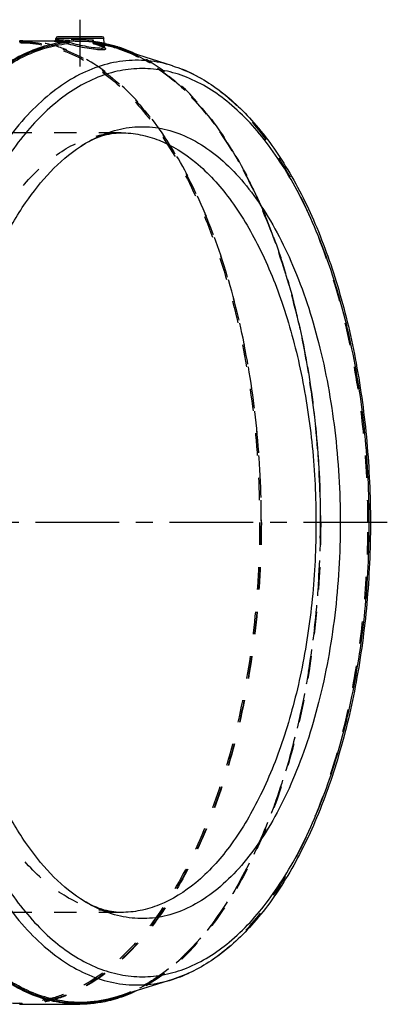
# Model space of a CAD drawing. Header units: millimetres. Extents: x 266 to 734, y 359 to 646.
# Tile 8 of 8: x 627 to 734, y 359 to 646. Entities that reach past the tile are written whole.
import ezdxf

# ---------------------------------------------------------------- set-up
doc = ezdxf.new("R2010")
doc.units = ezdxf.units.MM
doc.header["$LTSCALE"] = 65.185185
doc.linetypes.add('CENTER', pattern=[0.6, 0.375, -0.075, 0.075, -0.075])
doc.linetypes.add('HIDDEN', pattern=[0.2, 0.1, -0.1])
doc.layers.add('KOERPER', color=7, linetype='CONTINUOUS')
doc.layers.add('KONST.EL_MIT_GEO', color=7, linetype='CONTINUOUS')

msp = doc.modelspace()

# ---------------------------------------------------------------- linework, layer by layer
at = {"layer": 'KOERPER', "color": 2, "linetype": 'CENTER'}
for p, q in [((644.47, 646.1), (644.47, 632.47)), ((734.15, 499.4), (265.79, 499.4))]:
    msp.add_line(p, q, dxfattribs=at)
at = {"layer": 'KOERPER', "color": 7, "linetype": 'Continuous'}
for p, q in [((637.43, 640.32), (637.44, 640.63)), ((651.63, 638.06), (651.49, 640.63)), ((627.15, 639.9), (637.14, 639.9)), ((655.65, 360.69), (655.46, 360.63)), ((627.15, 358.9), (644.47, 358.9))]:
    msp.add_line(p, q, dxfattribs=at)
at = {"layer": 'KOERPER', "color": 8, "linetype": 'HIDDEN'}
msp.add_line((637.14, 639.9), (637.94, 639.9), dxfattribs=at)
at = {"layer": 'KOERPER', "color": 7, "linetype": 'Continuous'}
for centre, start, end in [((627.15, 604.84), 90, 90.4665), ((627.15, 393.96), 269.5335, 270)]:
    msp.add_arc(centre, 35.06, start, end, dxfattribs=at)
at = {"layer": 'KOERPER', "color": 8, "linetype": 'HIDDEN'}
for points, knots in [([(697.4, 499.4), (697.4, 508.55), (696.52, 526.59), (692.61, 552.76), (686.26, 576.94), (677.71, 598.23), (667.23, 615.87), (655.15, 629.26), (643.6, 636.59), (634.15, 639.43), (629.46, 639.9), (627.15, 639.9)], [0, 0, 0, 0, 0.161491, 0.318349, 0.466301, 0.60172, 0.722115, 0.82673, 0.917431, 0.959287, 1, 1, 1, 1]), ([(697.4, 499.4), (697.4, 490.25), (696.52, 472.21), (692.61, 446.04), (686.26, 421.86), (677.71, 400.57), (667.23, 382.93), (655.15, 369.54), (643.6, 362.21), (634.15, 359.37), (629.46, 358.9), (627.15, 358.9)], [0, 0, 0, 0, 0.161491, 0.318349, 0.466301, 0.60172, 0.722115, 0.82673, 0.917431, 0.959287, 1, 1, 1, 1]), ([(714.72, 499.4), (714.72, 484), (712.89, 461.21), (706.55, 432.29), (700.2, 412.8), (692.3, 395.63), (680.8, 377.65), (669.33, 366.84), (660.85, 362.78)], [0, 0, 0, 0, 0.30233, 0.445867, 0.580537, 0.704185, 0.815428, 1, 1, 1, 1])]:
    msp.add_open_spline(points, degree=3, knots=knots, dxfattribs=at)
at = {"layer": 'KOERPER', "color": 7, "linetype": 'Continuous'}
for points, knots in [([(644.47, 358.9), (642.16, 358.9), (637.47, 359.37), (628.02, 362.21), (616.47, 369.54), (604.39, 382.93), (593.91, 400.57), (585.36, 421.86), (579, 446.04), (575.1, 472.21), (574.22, 490.25), (574.22, 499.4)], [0, 0, 0, 0, 0.040713, 0.082569, 0.17327, 0.277885, 0.39828, 0.533699, 0.681651, 0.838509, 1, 1, 1, 1]), ([(660.85, 362.78), (660.43, 362.57), (658.73, 361.79), (656.98, 361.12), (655.65, 360.69)], [0, 0, 0, 0, 0.253831, 1, 1, 1, 1]), ([(655.46, 360.63), (654.56, 360.34), (650.98, 359.35), (647.24, 358.9), (644.47, 358.9)], [0, 0, 0, 0, 0.254285, 1, 1, 1, 1])]:
    msp.add_open_spline(points, degree=3, knots=knots, dxfattribs=at)
at = {"layer": 'KONST.EL_MIT_GEO', "color": 7, "linetype": 'Continuous'}
for p, q in [((651.49, 640.63), (637.45, 640.63)), ((651, 641.1), (637.95, 641.1)), ((637.07, 639.88), (637.06, 639.88)), ((637.06, 639.88), (637.06, 639.88)), ((640.61, 639.7), (640.71, 639.7)), ((640.69, 639.7), (640.69, 639.58)), ((641.36, 640.17), (641.34, 639.55)), ((651.59, 638.91), (651.76, 638.87)), ((651.6, 638.65), (651.72, 638.63)), ((651.63, 638.06), (651.63, 638.06)), ((651.64, 637.97), (651.63, 638.06)), ((651.72, 638.63), (651.77, 638.62)), ((651.76, 638.87), (651.92, 638.84)), ((651.77, 638.62), (651.83, 638.6)), ((651.9, 639.11), (651.8, 639.13)), ((655.48, 637.89), (655.56, 637.86)), ((671.48, 632.65), (655.49, 637.66)), ((671.48, 366.15), (655.49, 361.14))]:
    msp.add_line(p, q, dxfattribs=at)
at = {"layer": 'KONST.EL_MIT_GEO', "color": 8, "linetype": 'HIDDEN'}
for p, q in [((637.34, 639.89), (637.43, 639.89)), ((637.43, 639.89), (637.53, 639.9)), ((637.53, 639.9), (637.65, 639.9)), ((637.65, 639.9), (637.77, 639.9)), ((637.77, 639.9), (637.94, 639.9)), ((648.18, 639.76), (648.18, 639.57)), ((648.37, 639.68), (648.25, 639.7)), ((648.25, 639.58), (648.25, 639.7)), ((648.41, 639.55), (648.39, 640.17)), ((648.52, 639.11), (648.56, 639.1)), ((648.56, 639.1), (648.54, 639.1)), ((648.64, 639.65), (648.6, 639.66)), ((671.49, 632.64), (671.48, 632.65)), ((656.49, 613.1), (556.26, 613.1)), ((656.49, 385.7), (556.26, 385.7)), ((671.48, 366.15), (671.49, 366.16)), ((626.89, 359.4), (626.89, 359.4))]:
    msp.add_line(p, q, dxfattribs=at)
for points in [[(637.06, 639.88), (637.07, 639.88), (637.07, 639.88), (637.08, 639.88), (637.1, 639.88), (637.12, 639.88), (637.14, 639.88), (637.17, 639.88), (637.19, 639.89), (637.23, 639.89), (637.26, 639.89), (637.3, 639.89), (637.34, 639.89)], [(648.21, 639.42), (648.22, 639.4), (648.23, 639.37), (648.24, 639.34), (648.26, 639.31), (648.28, 639.28), (648.3, 639.25), (648.32, 639.23), (648.34, 639.21), (648.36, 639.19), (648.38, 639.17), (648.4, 639.16), (648.42, 639.15), (648.45, 639.14), (648.47, 639.13), (648.5, 639.12), (648.52, 639.11)], [(648.53, 639.1), (648.72, 639.04), (649.03, 638.95), (649.32, 638.85), (649.59, 638.76), (649.85, 638.67), (650.1, 638.58), (650.32, 638.5), (650.53, 638.42), (650.73, 638.34), (650.9, 638.27), (651.06, 638.2), (651.2, 638.14), (651.33, 638.08), (651.44, 638.02), (651.53, 637.98), (651.6, 637.93), (651.65, 637.9)]]:
    msp.add_lwpolyline(points, dxfattribs=at)
at = {"layer": 'KONST.EL_MIT_GEO', "color": 7, "linetype": 'Continuous'}
for points in [[(637.27, 639.98), (637.21, 639.94), (637.16, 639.91), (637.12, 639.89), (637.09, 639.88), (637.08, 639.88)], [(637.43, 640.32), (637.43, 640.29), (637.41, 640.2), (637.37, 640.11), (637.32, 640.04), (637.27, 639.98)], [(651.65, 637.9), (651.69, 637.87), (651.7, 637.86), (651.69, 637.87), (651.67, 637.91), (651.64, 637.97)]]:
    msp.add_lwpolyline(points, dxfattribs=at)
for centre, radius, start, end in [((637.94, 640.6), 0.5, 89.9967, 176.9998), ((651, 640.6), 0.5, 3.0002, 90.0033), ((639.64, 676.82), 37.11, 267.3747, 268.5427), ((644.54, 603.77), 35.86, 96.297, 100.3768), ((640.15, 677.64), 37.46, 267.5197, 268.7179), ((640.21, 696.18), 56.48, 268.4711, 268.9218), ((640.45, 709.12), 69.42, 268.9215, 269.3184), ((640.63, 723.5), 83.8, 269.3162, 269.6726), ((644.26, 603.2), 36.72, 78.1471, 78.5098), ((644.2, 601.65), 37.73, 72.5892, 78.3353), ((644, 602.07), 37.87, 72.607, 77.9582), ((643.97, 601.74), 37.94, 72.3425, 77.9049), ((643.64, 600.88), 39.11, 72.1285, 72.6307), ((643.26, 599.5), 40.29, 66.7173, 72.2219), ((643.08, 399.76), 40.78, 287.8151, 293.1451), ((643.7, 397.96), 38.88, 287.2422, 287.7632)]:
    msp.add_arc(centre, radius, start, end, dxfattribs=at)
at = {"layer": 'KONST.EL_MIT_GEO', "color": 8, "linetype": 'HIDDEN'}
for centre, radius, start, end in [((640.7, 735.14), 95.44, 269.6701, 269.9475), ((648.35, 773.75), 134.06, 269.4382, 269.6975), ((648.24, 753.28), 113.58, 269.696, 269.9943), ((644.37, 603.61), 36.02, 78.4503, 83.6954), ((644.48, 604.58), 35.31, 83.2989, 83.6854), ((644.57, 603.41), 35.93, 78.7135, 83.6937), ((634.55, 594.56), 46.69, 71.186, 72.5349), ((644.4, 603.92), 35.99, 78.4969, 83.218), ((646.16, 626.66), 12.54, 67.1391, 67.845)]:
    msp.add_arc(centre, radius, start, end, dxfattribs=at)
for points, knots in [([(557, 499.4), (557, 508.54), (557.87, 526.56), (561.78, 552.69), (568.12, 576.83), (576.66, 598.09), (587.13, 615.7), (599.19, 629.07), (610.73, 636.4), (620.16, 639.23), (627.15, 639.93), (634.13, 639.23), (643.57, 636.4), (655.11, 629.07), (667.17, 615.7), (677.63, 598.09), (686.18, 576.83), (692.52, 552.69), (696.42, 526.56), (697.3, 508.54), (697.3, 499.4)], [0, 0, 0, 0, 0.080745, 0.159175, 0.23315, 0.30086, 0.361057, 0.413365, 0.458716, 0.479644, 0.5, 0.520356, 0.541284, 0.586635, 0.638943, 0.69914, 0.76685, 0.840825, 0.919255, 1, 1, 1, 1]), ([(626.89, 639.4), (629.19, 639.4), (633.86, 638.93), (643.28, 636.1), (654.79, 628.8), (666.83, 615.46), (677.27, 597.88), (685.79, 576.66), (692.12, 552.57), (696.02, 526.5), (696.89, 508.52), (696.89, 499.4)], [0, 0, 0, 0, 0.040713, 0.082569, 0.17327, 0.277885, 0.398281, 0.5337, 0.681651, 0.83851, 1, 1, 1, 1]), ([(637.94, 639.9), (637.85, 639.9), (637.56, 639.9), (637.27, 639.9), (637.07, 639.88)], [0, 0, 0, 0, 0.331885, 1, 1, 1, 1]), ([(638.37, 640.37), (638.24, 640.37), (638.01, 640.37), (637.69, 640.37), (637.55, 640.34), (637.43, 640.35), (637.43, 640.32)], [0, 0, 0, 0, 0.428239, 0.741042, 0.931801, 1, 1, 1, 1]), ([(639.61, 639.88), (639.45, 639.88), (638.9, 639.89), (638.34, 639.9), (637.94, 639.9)], [0, 0, 0, 0, 0.288177, 1, 1, 1, 1]), ([(648.39, 640.17), (646.55, 640.16), (643.21, 640.24), (639.88, 640.37), (638.37, 640.37)], [0, 0, 0, 0, 0.550572, 1, 1, 1, 1]), ([(647.03, 639.7), (646.39, 639.71), (643.92, 639.75), (641.45, 639.84), (639.61, 639.88)], [0, 0, 0, 0, 0.258901, 1, 1, 1, 1]), ([(648.18, 639.76), (648.18, 639.83), (648.25, 639.97), (648.34, 640.1), (648.39, 640.17)], [0, 0, 0, 0, 0.417588, 1, 1, 1, 1]), ([(648.25, 639.58), (648.24, 639.58), (648.22, 639.57), (648.18, 639.57), (648.18, 639.57)], [0, 0, 0, 0, 0.731597, 1, 1, 1, 1]), ([(648.18, 639.57), (648.18, 639.56), (648.22, 639.56), (648.27, 639.55), (648.35, 639.55), (648.41, 639.55)], [0, 0, 0, 0, 0.071199, 0.269759, 1, 1, 1, 1]), ([(648.25, 639.58), (648.23, 639.57), (648.18, 639.53), (648.2, 639.47), (648.21, 639.44)], [0, 0, 0, 0, 0.425779, 1, 1, 1, 1]), ([(648.21, 639.44), (648.24, 639.33), (648.35, 639.2), (648.49, 639.12), (648.52, 639.11)], [0, 0, 0, 0, 0.769687, 1, 1, 1, 1]), ([(648.25, 639.58), (648.25, 639.56), (648.26, 639.5), (648.29, 639.42), (648.33, 639.42)], [0, 0, 0, 0, 0.318063, 1, 1, 1, 1]), ([(648.54, 639.1), (648.51, 639.11), (648.37, 639.22), (648.37, 639.42), (648.41, 639.55)], [0, 0, 0, 0, 0.188661, 1, 1, 1, 1]), ([(651.63, 638.06), (651.63, 638.11), (651.55, 638.21), (651.26, 638.42), (650.64, 638.73), (649.64, 639.13), (648.85, 639.4), (648.41, 639.55)], [0, 0, 0, 0, 0.036991, 0.098545, 0.303553, 0.610113, 1, 1, 1, 1]), ([(648.56, 639.1), (648.54, 639.1), (648.47, 639.11), (648.51, 639.13), (648.51, 639.13)], [0, 0, 0, 0, 0.798793, 1, 1, 1, 1]), ([(650.89, 638.28), (650.8, 638.32), (650.37, 638.49), (649.94, 638.64), (649.6, 638.76)], [0, 0, 0, 0, 0.221157, 1, 1, 1, 1]), ([(651.67, 637.92), (651.62, 637.95), (651.42, 638.06), (651.21, 638.15), (651.04, 638.22)], [0, 0, 0, 0, 0.209955, 1, 1, 1, 1]), ([(655.49, 637.66), (659.73, 636.33), (668.31, 631.89), (679.58, 621.45), (689.7, 607.35), (698.39, 589.99), (705.45, 569.88), (710.65, 547.63), (713.83, 523.89), (714.91, 499.4), (713.83, 474.91), (710.65, 451.17), (705.45, 428.92), (698.39, 408.81), (689.7, 391.45), (679.58, 377.35), (668.31, 366.91), (659.73, 362.47), (655.49, 361.14)], [0, 0, 0, 0, 0.042169, 0.089912, 0.144413, 0.20577, 0.273328, 0.345924, 0.422053, 0.5, 0.577947, 0.654076, 0.726672, 0.79423, 0.855586, 0.910088, 0.957831, 1, 1, 1, 1]), ([(655.49, 637.66), (659.75, 636.32), (668.36, 631.87), (679.66, 621.41), (689.79, 607.3), (698.49, 589.93), (705.54, 569.83), (710.74, 547.58), (713.92, 523.87), (714.63, 507.62), (714.63, 499.4)], [0, 0, 0, 0, 0.084664, 0.180342, 0.289415, 0.412115, 0.547163, 0.692235, 0.844319, 1, 1, 1, 1]), ([(659.19, 636.51), (663.27, 634.75), (671.4, 629.61), (682.01, 618.63), (691.49, 604.33), (699.6, 587.11), (706.16, 567.42), (712.7, 538.1), (715.87, 499.32), (712.68, 460.55), (706.13, 431.24), (699.56, 411.57), (691.43, 394.37), (681.94, 380.09), (671.33, 369.13), (663.2, 364.01), (659.11, 362.26)], [0, 0, 0, 0, 0.043165, 0.091987, 0.147263, 0.208925, 0.27629, 0.348257, 0.500118, 0.651957, 0.723898, 0.79123, 0.852852, 0.908085, 0.956866, 1, 1, 1, 1]), ([(714.72, 499.4), (714.72, 514.79), (712.89, 537.57), (706.56, 566.49), (700.21, 585.97), (692.31, 603.14), (680.82, 621.12), (669.36, 631.93), (660.89, 636.01)], [0, 0, 0, 0, 0.302292, 0.445817, 0.580483, 0.704135, 0.815391, 1, 1, 1, 1]), ([(728.49, 499.4), (728.49, 507.32), (727.8, 522.99), (724.73, 545.85), (719.72, 567.29), (712.92, 586.66), (704.54, 603.39), (694.78, 616.99), (683.89, 627.07), (675.6, 631.36), (671.49, 632.64)], [0, 0, 0, 0, 0.15574, 0.307846, 0.452914, 0.587941, 0.710623, 0.819682, 0.915349, 1, 1, 1, 1]), ([(599.64, 499.4), (599.64, 506.8), (600.34, 521.41), (603.51, 542.59), (608.65, 562.15), (615.57, 579.38), (624.05, 593.65), (633.82, 604.49), (643.18, 610.42), (650.82, 612.72), (654.62, 613.1), (656.49, 613.1)], [0, 0, 0, 0, 0.161491, 0.318349, 0.466301, 0.60172, 0.722115, 0.82673, 0.917431, 0.959287, 1, 1, 1, 1]), ([(697.3, 499.4), (697.3, 490.26), (696.42, 472.24), (692.52, 446.11), (686.18, 421.97), (677.63, 400.71), (667.17, 383.1), (655.11, 369.73), (643.57, 362.4), (634.13, 359.57), (627.15, 358.87), (620.16, 359.57), (610.73, 362.4), (599.19, 369.73), (587.13, 383.1), (576.66, 400.71), (568.12, 421.97), (561.78, 446.11), (557.87, 472.24), (557, 490.26), (557, 499.4)], [0, 0, 0, 0, 0.080745, 0.159175, 0.23315, 0.30086, 0.361057, 0.413365, 0.458716, 0.479644, 0.5, 0.520356, 0.541284, 0.586635, 0.638943, 0.69914, 0.76685, 0.840825, 0.919255, 1, 1, 1, 1]), ([(656.49, 385.7), (654.62, 385.7), (650.82, 386.08), (643.18, 388.38), (633.82, 394.31), (624.05, 405.15), (615.57, 419.42), (608.65, 436.65), (603.51, 456.21), (600.34, 477.39), (599.64, 492), (599.64, 499.4)], [0, 0, 0, 0, 0.040713, 0.082569, 0.17327, 0.277885, 0.39828, 0.533699, 0.681651, 0.838509, 1, 1, 1, 1]), ([(696.89, 499.4), (696.89, 490.28), (696.02, 472.3), (692.12, 446.23), (685.79, 422.14), (677.27, 400.93), (666.83, 383.34), (654.79, 370), (643.28, 362.7), (633.86, 359.87), (629.19, 359.4), (626.89, 359.4)], [0, 0, 0, 0, 0.16149, 0.318349, 0.4663, 0.601719, 0.722114, 0.82673, 0.917431, 0.959287, 1, 1, 1, 1]), ([(714.63, 499.4), (714.63, 491.18), (713.92, 474.94), (710.74, 451.22), (705.54, 428.97), (698.49, 408.87), (689.79, 391.5), (679.66, 377.39), (668.36, 366.93), (659.75, 362.48), (655.49, 361.14)], [0, 0, 0, 0, 0.155673, 0.307753, 0.452826, 0.58788, 0.710584, 0.819659, 0.915339, 1, 1, 1, 1]), ([(671.49, 366.16), (675.6, 367.44), (683.89, 371.73), (694.78, 381.81), (704.54, 395.41), (712.92, 412.14), (719.72, 431.51), (724.73, 452.95), (727.8, 475.81), (728.49, 491.48), (728.49, 499.4)], [0, 0, 0, 0, 0.08465, 0.180316, 0.289374, 0.412056, 0.547083, 0.692152, 0.844258, 1, 1, 1, 1])]:
    msp.add_open_spline(points, degree=3, knots=knots, dxfattribs=at)
at = {"layer": 'KONST.EL_MIT_GEO', "color": 7, "linetype": 'Continuous'}
for points, knots in [([(640.69, 639.7), (638.45, 639.46), (633.92, 638.52), (624.87, 634.88), (613.94, 626.88), (602.54, 613.16), (592.68, 595.55), (584.64, 574.61), (578.69, 551.05), (575.04, 525.69), (574.22, 508.24), (574.22, 499.4)], [0, 0, 0, 0, 0.040663, 0.082956, 0.175266, 0.281479, 0.402777, 0.538166, 0.685198, 0.840463, 1, 1, 1, 1]), ([(637.24, 359.92), (632.8, 360.84), (623.69, 364.61), (611.64, 374.6), (600.83, 388.65), (591.52, 406.28), (583.98, 426.96), (578.43, 450.03), (575.05, 474.73), (573.97, 500.24), (575.2, 525.73), (578.73, 550.35), (584.42, 573.28), (592.09, 593.78), (601.49, 611.19), (612.39, 624.98), (624.52, 634.7), (633.65, 638.24), (638.08, 639.05)], [0, 0, 0, 0, 0.041795, 0.088867, 0.142847, 0.204063, 0.271919, 0.3452, 0.422282, 0.501291, 0.580233, 0.657121, 0.730092, 0.797543, 0.858292, 0.911795, 0.958452, 1, 1, 1, 1]), ([(574.69, 499.4), (574.69, 508.19), (575.51, 525.55), (579.14, 550.79), (585.05, 574.24), (593.04, 595.09), (602.86, 612.64), (614.19, 626.32), (625.07, 634.3), (634.07, 637.94), (638.58, 638.88), (640.81, 639.13)], [0, 0, 0, 0, 0.159427, 0.314634, 0.461651, 0.597058, 0.718395, 0.824659, 0.917021, 0.959327, 1, 1, 1, 1]), ([(637.07, 639.88), (637.03, 639.87), (636.87, 639.86), (637.16, 639.79), (637.42, 639.79), (637.76, 639.76), (637.94, 639.75)], [0, 0, 0, 0, 0.120523, 0.214494, 0.510098, 1, 1, 1, 1]), ([(637.43, 640.32), (637.43, 640.31), (637.49, 640.3), (637.57, 640.28), (637.74, 640.26), (637.87, 640.25), (637.94, 640.25)], [0, 0, 0, 0, 0.069851, 0.258921, 0.5695, 1, 1, 1, 1]), ([(637.94, 640.25), (637.98, 640.25), (638.18, 640.23), (638.37, 640.22), (638.53, 640.21)], [0, 0, 0, 0, 0.216745, 1, 1, 1, 1]), ([(639.31, 640.19), (639.46, 640.19), (640.15, 640.17), (640.83, 640.17), (641.36, 640.17)], [0, 0, 0, 0, 0.223534, 1, 1, 1, 1]), ([(640.69, 639.58), (640.69, 639.56), (640.68, 639.5), (640.65, 639.42), (640.61, 639.42)], [0, 0, 0, 0, 0.319632, 1, 1, 1, 1]), ([(640.81, 639.13), (640.73, 639.15), (640.64, 639.27), (640.61, 639.39), (640.61, 639.42)], [0, 0, 0, 0, 0.731239, 1, 1, 1, 1]), ([(641.34, 639.55), (641.28, 639.55), (641.13, 639.56), (640.91, 639.56), (640.75, 639.58), (640.69, 639.58)], [0, 0, 0, 0, 0.275122, 0.692494, 1, 1, 1, 1]), ([(641.02, 639.1), (641.1, 639.12), (640.98, 639.37), (640.85, 639.49), (640.74, 639.57), (640.69, 639.58)], [0, 0, 0, 0, 0.393819, 0.74242, 1, 1, 1, 1]), ([(641.36, 640.17), (641.26, 640.06), (641.07, 639.88), (640.83, 639.71), (640.71, 639.7)], [0, 0, 0, 0, 0.542268, 1, 1, 1, 1]), ([(641.02, 639.1), (640.97, 639.11), (640.9, 639.13), (640.82, 639.13), (640.81, 639.13)], [0, 0, 0, 0, 0.810269, 1, 1, 1, 1]), ([(641.02, 639.1), (641.1, 639.11), (641.24, 639.27), (641.31, 639.44), (641.34, 639.55)], [0, 0, 0, 0, 0.401017, 1, 1, 1, 1]), ([(641.02, 639.1), (642.83, 638.56), (645.52, 637.97), (648.87, 637.5), (650.37, 637.38), (651, 637.38)], [0, 0, 0, 0, 0.557967, 0.812548, 1, 1, 1, 1]), ([(641.34, 639.55), (643.03, 639.02), (645.55, 638.43), (648.69, 637.96), (650.09, 637.84), (650.68, 637.84)], [0, 0, 0, 0, 0.558074, 0.812605, 1, 1, 1, 1]), ([(650.68, 637.84), (650.92, 637.84), (651.19, 637.82), (651.63, 637.96), (651.63, 638.06)], [0, 0, 0, 0, 0.710848, 1, 1, 1, 1]), ([(651, 637.38), (651.12, 637.38), (651.33, 637.38), (651.61, 637.41), (651.82, 637.45), (651.96, 637.5), (652.03, 637.6), (651.97, 637.71), (651.84, 637.81), (651.73, 637.88), (651.67, 637.92)], [0, 0, 0, 0, 0.227812, 0.408882, 0.542277, 0.630742, 0.687518, 0.751584, 0.853258, 1, 1, 1, 1]), ([(660.89, 636.01), (660.46, 636.21), (658.75, 637), (656.99, 637.68), (655.65, 638.11)], [0, 0, 0, 0, 0.253837, 1, 1, 1, 1]), ([(671.48, 632.65), (669.14, 633.38), (664.31, 634.38), (656.9, 634.28), (649.55, 632.56), (642.38, 629.27), (635.47, 624.47), (626.32, 615.8), (616.1, 601.31), (606.39, 580.11), (599.12, 555.31), (594.63, 528), (593.62, 509.04), (593.62, 499.4)], [0, 0, 0, 0, 0.04249, 0.084344, 0.127005, 0.171803, 0.219801, 0.271733, 0.388628, 0.523155, 0.672869, 0.833561, 1, 1, 1, 1]), ([(728.88, 499.4), (728.88, 508.02), (728.06, 525.04), (724.37, 549.71), (718.39, 572.5), (710.32, 592.57), (700.44, 609.2), (689.06, 621.82), (678.16, 628.74), (669.25, 631.41), (662.66, 632.07), (656.06, 631.41), (647.15, 628.74), (636.26, 621.82), (624.87, 609.2), (614.99, 592.57), (606.93, 572.5), (600.94, 549.71), (597.25, 525.04), (596.43, 508.02), (596.43, 499.4)], [0, 0, 0, 0, 0.080745, 0.159175, 0.23315, 0.30086, 0.361057, 0.413365, 0.458716, 0.479644, 0.5, 0.520356, 0.541284, 0.586635, 0.638943, 0.69914, 0.76685, 0.840825, 0.919255, 1, 1, 1, 1]), ([(671.49, 632.64), (675.74, 631.31), (684.26, 626.93), (695.38, 616.69), (705.24, 603), (713.67, 586.26), (720.47, 566.94), (725.47, 545.6), (728.53, 522.85), (729.22, 507.28), (729.22, 499.4)], [0, 0, 0, 0, 0.087316, 0.184474, 0.294003, 0.416422, 0.550698, 0.694708, 0.845578, 1, 1, 1, 1]), ([(644.66, 609.15), (646.74, 610.51), (651.01, 612.81), (657.88, 614.78), (664.85, 615.09), (671.77, 613.73), (678.51, 610.74), (684.99, 606.2), (691.12, 600.2), (699.06, 589.95), (707.49, 573.85), (714.82, 551.36), (719.38, 526.1), (720.41, 508.42), (720.41, 499.4)], [0, 0, 0, 0, 0.046862, 0.090961, 0.133858, 0.177311, 0.222985, 0.27221, 0.325878, 0.384466, 0.516461, 0.666454, 0.829722, 1, 1, 1, 1]), ([(644.66, 609.15), (646.59, 610.42), (650.38, 612.37), (654.6, 613.1), (656.49, 613.1)], [0, 0, 0, 0, 0.550356, 1, 1, 1, 1]), ([(656.49, 613.1), (658.35, 613.1), (662.15, 612.72), (669.8, 610.42), (679.15, 604.49), (688.92, 593.65), (697.4, 579.38), (704.32, 562.15), (709.46, 542.59), (712.63, 521.41), (713.34, 506.8), (713.34, 499.4)], [0, 0, 0, 0, 0.040713, 0.082569, 0.17327, 0.277885, 0.39828, 0.533699, 0.681651, 0.838509, 1, 1, 1, 1]), ([(604.91, 499.4), (604.91, 511.31), (606.24, 528.96), (610.85, 551.49), (615.5, 566.88), (621.29, 580.67), (629.84, 595.57), (638.26, 604.95), (644.66, 609.15)], [0, 0, 0, 0, 0.296496, 0.438133, 0.572038, 0.696235, 0.809319, 1, 1, 1, 1]), ([(644.47, 359.46), (642.18, 359.47), (637.51, 359.96), (628.12, 362.84), (616.64, 370.18), (604.64, 383.53), (594.24, 401.11), (585.74, 422.3), (579.44, 446.35), (575.56, 472.37), (574.69, 490.31), (574.69, 499.4)], [0, 0, 0, 0, 0.040708, 0.082587, 0.17338, 0.278096, 0.398562, 0.534007, 0.681926, 0.838682, 1, 1, 1, 1]), ([(593.62, 499.4), (593.62, 489.76), (594.63, 470.8), (599.12, 443.49), (606.39, 418.69), (616.1, 397.49), (626.32, 383), (635.47, 374.33), (642.38, 369.53), (649.55, 366.24), (656.9, 364.52), (664.31, 364.42), (669.14, 365.42), (671.48, 366.15)], [0, 0, 0, 0, 0.166439, 0.327131, 0.476845, 0.611372, 0.728267, 0.780199, 0.828197, 0.872995, 0.915656, 0.95751, 1, 1, 1, 1]), ([(596.43, 499.4), (596.43, 490.78), (597.25, 473.76), (600.94, 449.09), (606.93, 426.3), (614.99, 406.23), (624.87, 389.6), (636.26, 376.98), (647.15, 370.06), (656.06, 367.39), (662.66, 366.73), (669.25, 367.39), (678.16, 370.06), (689.06, 376.98), (700.44, 389.6), (710.32, 406.23), (718.39, 426.3), (724.37, 449.09), (728.06, 473.76), (728.88, 490.78), (728.88, 499.4)], [0, 0, 0, 0, 0.080745, 0.159175, 0.23315, 0.30086, 0.361057, 0.413365, 0.458716, 0.479644, 0.5, 0.520356, 0.541284, 0.586635, 0.638943, 0.69914, 0.76685, 0.840825, 0.919255, 1, 1, 1, 1]), ([(644.66, 389.65), (638.26, 393.85), (629.84, 403.23), (621.29, 418.13), (615.5, 431.92), (610.85, 447.31), (606.24, 469.84), (604.91, 487.49), (604.91, 499.4)], [0, 0, 0, 0, 0.190681, 0.303765, 0.427962, 0.561867, 0.703504, 1, 1, 1, 1]), ([(720.41, 499.4), (720.41, 490.38), (719.38, 472.7), (714.82, 447.44), (707.49, 424.95), (699.06, 408.85), (691.12, 398.6), (684.99, 392.6), (678.51, 388.06), (671.77, 385.07), (664.85, 383.71), (657.88, 384.02), (651.01, 385.99), (646.74, 388.29), (644.66, 389.65)], [0, 0, 0, 0, 0.170278, 0.333546, 0.483539, 0.615534, 0.674122, 0.72779, 0.777015, 0.822689, 0.866142, 0.909039, 0.953138, 1, 1, 1, 1]), ([(713.34, 499.4), (713.34, 492), (712.63, 477.39), (709.46, 456.21), (704.32, 436.65), (697.4, 419.42), (688.92, 405.15), (679.15, 394.31), (669.8, 388.38), (662.15, 386.08), (658.35, 385.7), (656.49, 385.7)], [0, 0, 0, 0, 0.161491, 0.318349, 0.466301, 0.60172, 0.722115, 0.82673, 0.917431, 0.959287, 1, 1, 1, 1]), ([(729.22, 499.4), (729.22, 491.52), (728.53, 475.94), (725.47, 453.2), (720.47, 431.86), (713.66, 412.54), (705.24, 395.8), (695.38, 382.11), (684.25, 371.87), (675.74, 367.49), (671.49, 366.16)], [0, 0, 0, 0, 0.154424, 0.305295, 0.449306, 0.583582, 0.706, 0.815528, 0.912685, 1, 1, 1, 1]), ([(656.49, 385.7), (654.6, 385.7), (650.38, 386.43), (646.59, 388.38), (644.66, 389.65)], [0, 0, 0, 0, 0.449644, 1, 1, 1, 1]), ([(644.46, 359.17), (643.85, 359.17), (641.43, 359.23), (639.02, 359.55), (637.24, 359.92)], [0, 0, 0, 0, 0.248923, 1, 1, 1, 1]), ([(655.22, 360.83), (654.34, 360.55), (650.83, 359.6), (647.17, 359.17), (644.46, 359.17)], [0, 0, 0, 0, 0.254124, 1, 1, 1, 1]), ([(655.49, 361.14), (654.58, 360.86), (650.99, 359.88), (647.25, 359.45), (644.47, 359.46)], [0, 0, 0, 0, 0.254231, 1, 1, 1, 1])]:
    msp.add_open_spline(points, degree=3, knots=knots, dxfattribs=at)
at = {"layer": 'KONST.EL_MIT_GEO', "color": 8, "linetype": 'HIDDEN'}
for points in [[(648.23, 639.7), (648.2, 639.7), (648.18, 639.73), (648.18, 639.76)], [(648.33, 639.42), (648.32, 639.3), (648.4, 639.16), (648.51, 639.13)]]:
    msp.add_open_spline(points, degree=3, dxfattribs=at)

doc.saveas('drawing.dxf')
